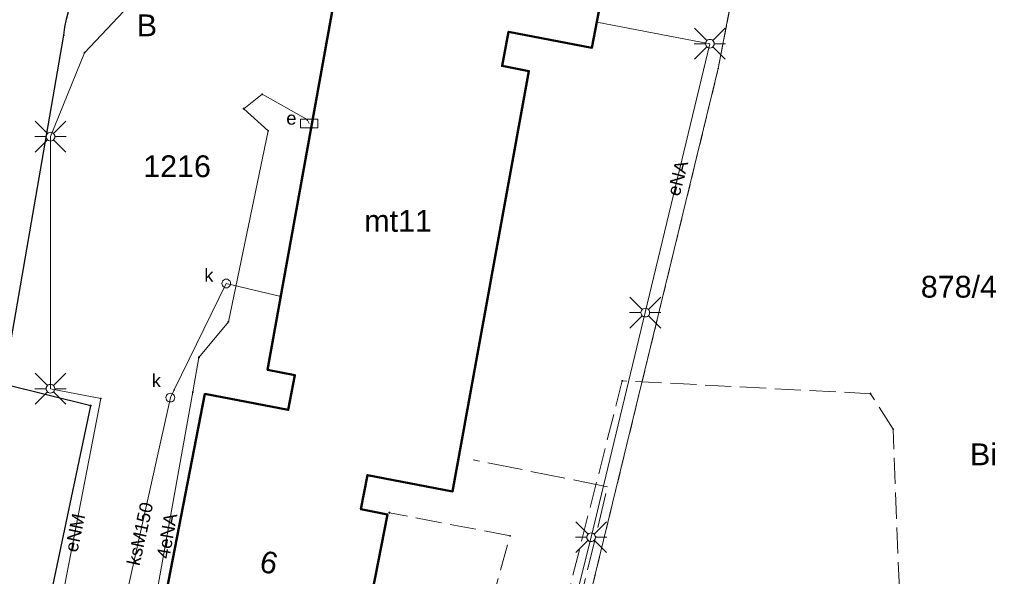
# Model space of a CAD drawing. Header units: millimetres. Extents: x 6421400 to 6424255, y 5791334 to 5793836.
# Tile 69 of 101: x 6422702 to 6422758, y 5792964 to 5792996. Entities that reach past the tile are written whole.
import ezdxf
from ezdxf.enums import TextEntityAlignment as Align

# ---------------------------------------------------------------- set-up
doc = ezdxf.new("R2010")
doc.units = ezdxf.units.MM
for name, pattern in [('PRZER1-1', [1, 0.5, -0.5]), ('PRZER3-1', [2, 1.5, -0.5]), ('PRZER4-1', [2.5, 2, -0.5])]:
    doc.linetypes.add(name, pattern=pattern)
doc.layers.get('0').update_dxf_attribs({"color": 252})
for name, color, linetype, lineweight in [('GEPADR_O', 252, 'Continuous', 18), ('GEPPGD', 252, 'Continuous', 18), ('GESBZO', 7, 'Continuous', 35), ('GESBZO_O', 252, 'Continuous', 35), ('GESDZI', 252, 'Continuous', 18), ('GESDZI_O', 252, 'Continuous', 18), ('GESUZY', 252, 'Continuous', 18), ('GESUZY_O', 252, 'Continuous', 18), ('GSLKOU', 252, 'Continuous', 18), ('GSLKRW', 252, 'Continuous', 25), ('GSPPRB', 252, 'Continuous', 18), ('GULENN', 252, 'Continuous', 18), ('GULENN_O', 252, 'Continuous', 18), ('GULKSP', 252, 'Continuous', 18), ('GULKSP_O', 252, 'Continuous', 18), ('GUPESE', 252, 'Continuous', 18), ('GUPESE_O', 252, 'Continuous', 18), ('GUPISL', 252, 'Continuous', 18), ('GUPKSD', 252, 'Continuous', 18), ('GUPKSD_O', 252, 'Continuous', 18), ('GZLENN', 252, 'Continuous', 18)]:
    doc.layers.add(name, color=color, linetype=linetype, lineweight=lineweight)
doc.layers.add('xref', color=252, linetype='Continuous')
doc.styles.add('Arial', font='arial.ttf')

# ---------------------------------------------------------------- blocks, each defined once
blk = doc.blocks.new('GUPKSD1_1')
at = {"color": 0}
blk.add_lwpolyline([(0.25, 0), (0.241481, -0.064705), (0.216506, -0.125), (0.176777, -0.176777), (0.125, -0.216506), (0.064705, -0.241481), (0, -0.25), (-0.064705, -0.241481), (-0.125, -0.216506), (-0.176777, -0.176777), (-0.216506, -0.125), (-0.241481, -0.064705), (-0.25, 0), (-0.241481, 0.064705), (-0.216506, 0.125), (-0.176777, 0.176777), (-0.125, 0.216506), (-0.064705, 0.241481), (0, 0.25), (0.064705, 0.241481), (0.125, 0.216506), (0.176777, 0.176777), (0.216506, 0.125), (0.241481, 0.064705)], close=True, dxfattribs=at)
blk = doc.blocks.new('GUPISL1_2')
at = {"color": 0}
for points in [[(-0.176777, 0.176777), (-0.883883, 0.883883)], [(0, 0.25), (0, 0.9)], [(0.176777, 0.176777), (0.883883, 0.883883)], [(-0.176777, -0.176777), (-0.883883, -0.883883)], [(0, -0.25), (0, -0.9)], [(0.176777, -0.176777), (0.883883, -0.883883)]]:
    blk.add_lwpolyline(points, dxfattribs=at)
blk.add_lwpolyline([(0.25, 0), (0.241481, -0.064705), (0.216506, -0.125), (0.176777, -0.176777), (0.125, -0.216506), (0.064705, -0.241481), (0, -0.25), (-0.064705, -0.241481), (-0.125, -0.216506), (-0.176777, -0.176777), (-0.216506, -0.125), (-0.241481, -0.064705), (-0.25, 0), (-0.241481, 0.064705), (-0.216506, 0.125), (-0.176777, 0.176777), (-0.125, 0.216506), (-0.064705, 0.241481), (0, 0.25), (0.064705, 0.241481), (0.125, 0.216506), (0.176777, 0.176777), (0.216506, 0.125), (0.241481, 0.064705)], close=True, dxfattribs=at)
blk = doc.blocks.new('GUPESE1')
at = {"color": 0}
blk.add_lwpolyline([(-0.5, -0.25), (-0.5, 0.25), (0.5, 0.25), (0.5, -0.25)], close=True, dxfattribs=at)
blk = doc.blocks.new('GSPPRB0')
at = {"color": 0, "lineweight": 18}
blk.add_lwpolyline([(-0.007955, 0.0225), (0.007955, 0.0225), (0.0225, 0.007955), (0.0225, -0.007955), (0.007955, -0.0225), (-0.007955, -0.0225), (-0.0225, -0.007955), (-0.0225, 0.007955)], close=True, dxfattribs=at)
blk = doc.blocks.new('GEPPGD1_2')
blk.add_hatch(color=0).paths.add_polyline_path([(-0.045, 0), (-0.042798, -0.013906), (-0.036406, -0.02645), (-0.02645, -0.036406), (-0.013906, -0.042798), (0, -0.045), (0.013906, -0.042798), (0.02645, -0.036406), (0.036406, -0.02645), (0.042798, -0.013906), (0.045, 0), (0.042798, 0.013906), (0.036406, 0.02645), (0.02645, 0.036406), (0.013906, 0.042798), (0, 0.045), (-0.013906, 0.042798), (-0.02645, 0.036406), (-0.036406, 0.02645), (-0.042798, 0.013906)])
blk = doc.blocks.new('G$CC51CC4AD')
at = {"layer": 'GESBZO', "linetype": 'Continuous', "lineweight": 50, "elevation": 10.26}
blk.add_lwpolyline([(6422712.207, 5792974.453), (6422716.988, 5792973.525), (6422717.377, 5792975.528), (6422715.806, 5792975.833), (6422720.137, 5792999.905), (6422724.961, 5792998.982), (6422725.347, 5793000.995), (6422723.919, 5793001.268), (6422725.802, 5793011.09), (6422737.213, 5793008.903), (6422734.416, 5792994.308), (6422729.633, 5792995.225), (6422729.258, 5792993.261), (6422730.799, 5792992.965), (6422726.409, 5792968.845), (6422721.539, 5792969.79), (6422721.158, 5792967.826), (6422722.68, 5792967.531), (6422720.764, 5792957.655), (6422709.376, 5792959.866)], close=True, dxfattribs=at)
at = {"layer": 'GESDZI', "linetype": 'Continuous', "lineweight": 18, "elevation": 10.3}
for points in [[(6422705.292, 5792942.694), (6422728.351, 5792938.363), (6422741.66, 5792993.11), (6422747.509, 5793023.757), (6422730.236, 5793028.725), (6422728.236, 5793029.305), (6422701.326, 5793037.044), (6422697.315, 5793023.306), (6422691.378, 5793002.963), (6422685.399, 5792982.493), (6422679.44, 5792962.062), (6422677.181, 5792947.972)], [(6422777.73, 5793015.07), (6422771.955, 5793016.727), (6422747.509, 5793023.757), (6422741.66, 5792993.11), (6422728.351, 5792938.363), (6422777.25, 5792929.18), (6422781.92, 5792933.25)]]:
    blk.add_lwpolyline(points, close=True, dxfattribs=at)
at = {"layer": 'GESUZY', "linetype": 'PRZER1-1', "lineweight": 18, "elevation": 10.18}
for points in [[(6422727.793, 5792938.468), (6422717.419, 5792940.416), (6422710.031, 5792941.804), (6422712.46, 5792954.21), (6422704.55, 5792955.71), (6422701.86, 5792943.338), (6422683.709, 5792946.746), (6422684.81, 5792952.38), (6422678.087, 5792953.621), (6422679.44, 5792962.062), (6422685.399, 5792982.493), (6422689.709, 5792997.25), (6422698.5, 5792995.45), (6422700.48, 5793005.27), (6422692.539, 5793006.94), (6422697.315, 5793023.306), (6422701.326, 5793037.044), (6422728.236, 5793029.305), (6422730.236, 5793028.725), (6422747.509, 5793023.757), (6422741.66, 5792993.11), (6422728.351, 5792938.363)], [(6422777.25, 5792929.18), (6422728.351, 5792938.363), (6422741.66, 5792993.11), (6422747.509, 5793023.757), (6422771.955, 5793016.727), (6422777.73, 5793015.07), (6422781.92, 5792933.25)]]:
    blk.add_lwpolyline(points, close=True, dxfattribs=at)
at = {"layer": 'GSLKOU', "linetype": 'PRZER3-1', "lineweight": 18, "elevation": 10.18}
for points in [[(6422772.123, 5792931.818), (6422769.906, 5792934.18), (6422758.178, 5792937.246), (6422756.569, 5792937.325), (6422753.077, 5792937.309), (6422751.69, 5792972.426), (6422750.397, 5792974.46), (6422736.156, 5792975.201), (6422726.808, 5792938.37)], [(6422722.177, 5792939.294), (6422729.721, 5792966.306), (6422722.793, 5792967.633)]]:
    blk.add_lwpolyline(points, dxfattribs=at)
at = {"layer": 'GSLKRW', "linetype": 'Continuous', "lineweight": 25, "elevation": 10.18}
blk.add_lwpolyline([(6422694.651, 5792944.551), (6422694.83, 5792946.51, -0.534857), (6422697.45, 5792948.1), (6422700.11, 5792947.36), (6422701.22, 5792952.63), (6422705.66, 5792973.77), (6422700.65, 5792975.01), (6422704.12, 5792995.03, -0.407818), (6422714.06, 5793003.06), (6422720.8, 5793001.81), (6422723.26, 5793012.91), (6422709.34, 5793015.51), (6422702.98, 5793016.74), (6422697.37, 5793017.77), (6422694.6, 5793007.89), (6422701.09, 5793006.53), (6422698.5, 5792994.37), (6422693.21, 5792995.42), (6422688.58, 5792972.11), (6422684.6, 5792952.03), (6422687.96, 5792950.75, -0.079994), (6422689.02, 5792948.74, -0.175529), (6422688.459, 5792945.675)], format="xyb", dxfattribs=at)
at = {"layer": 'GULENN', "linetype": 'Continuous', "lineweight": 18, "elevation": 10.18}
for points in [[(6422715.039, 5793000.331), (6422709.802, 5792998.801), (6422705.309, 5792994.021), (6422703.356, 5792989.206), (6422703.351, 5792974.746), (6422706.247, 5792974.184), (6422703.256, 5792958.775)], [(6422734.699, 5792995.781), (6422741.181, 5792994.539), (6422737.476, 5792979.112), (6422734.368, 5792966.224), (6422730.904, 5792952.427), (6422727.864, 5792938.603)], [(6422718.195, 5792989.959), (6422718.083, 5792990.182), (6422715.5, 5792991.636), (6422714.437, 5792990.811), (6422715.835, 5792989.544), (6422713.558, 5792978.577), (6422711.872, 5792976.545), (6422711.514, 5792974.557), (6422708.546, 5792958.047), (6422718.795, 5792956)]]:
    blk.add_lwpolyline(points, dxfattribs=at)
at = {"layer": 'GULKSP', "linetype": 'Continuous', "lineweight": 18, "elevation": 10.18}
blk.add_lwpolyline([(6422716.56, 5792980.026), (6422713.436, 5792980.783), (6422710.45, 5792974.68), (6422710.229, 5792974.236), (6422706.75, 5792958.61), (6422706.643, 5792958.118)], dxfattribs=at)
at = {"layer": 'GZLENN', "linetype": 'PRZER4-1', "lineweight": 18, "elevation": 10.18}
blk.add_lwpolyline([(6422682.76, 5792947.183), (6422682.632, 5792946.44), (6422727.209, 5792938.069), (6422727.421, 5792939.047), (6422728.274, 5792940.053), (6422735.312, 5792969.113), (6422727.594, 5792970.672)], dxfattribs=at)
at = {"layer": 'GEPPGD', "linetype": 'Continuous', "lineweight": 18, "rotation": 90}
blk.add_blockref('GEPPGD1_2', (6422741.66, 5792993.11, 10.32), dxfattribs=at)
at = {"layer": 'GSPPRB', "linetype": 'Continuous', "lineweight": 18, "rotation": 90}
for p in [(6422729.633, 5792995.225, 10.28), (6422704.12, 5792995.03, 10.28), (6422734.416, 5792994.308, 10.28), (6422705.309, 5792994.021, 10.28), (6422729.258, 5792993.261, 10.28), (6422730.799, 5792992.965, 10.28), (6422715.5, 5792991.636, 10.28), (6422714.437, 5792990.811, 10.28), (6422718.083, 5792990.182, 10.28), (6422715.835, 5792989.544, 10.28), (6422713.558, 5792978.577, 10.28), (6422711.872, 5792976.545, 10.28), (6422715.806, 5792975.833, 10.28), (6422717.377, 5792975.528, 10.28), (6422736.156, 5792975.201, 10.28), (6422710.45, 5792974.68, 10.28), (6422711.514, 5792974.557, 10.28), (6422712.207, 5792974.453, 10.28), (6422750.397, 5792974.46, 10.28), (6422705.66, 5792973.77, 10.28), (6422706.247, 5792974.184, 10.28), (6422716.988, 5792973.525, 10.28), (6422751.69, 5792972.426, 10.28), (6422721.539, 5792969.79, 10.28), (6422726.409, 5792968.845, 10.28), (6422721.158, 5792967.826, 10.28), (6422722.68, 5792967.531, 10.28), (6422722.793, 5792967.633, 10.28), (6422729.721, 5792966.306, 10.28)]:
    blk.add_blockref('GSPPRB0', p, dxfattribs=at)
at = {"layer": 'GUPESE', "linetype": 'Continuous', "lineweight": 18}
blk.add_blockref('GUPESE1', (6422718.195, 5792989.959, 10.24), dxfattribs=at)
at = {"layer": 'GUPISL', "linetype": 'Continuous', "lineweight": 18, "rotation": 90}
for p in [(6422741.181, 5792994.539, 10.24), (6422703.356, 5792989.206, 10.24), (6422737.476, 5792979.112, 10.24), (6422703.351, 5792974.746, 10.24), (6422734.368, 5792966.224, 10.24)]:
    blk.add_blockref('GUPISL1_2', p, dxfattribs=at)
at = {"layer": 'GUPKSD', "linetype": 'Continuous', "lineweight": 18, "rotation": 90}
for p in [(6422713.436, 5792980.783, 10.24), (6422710.229, 5792974.236, 10.24)]:
    blk.add_blockref('GUPKSD1_1', p, dxfattribs=at)
at = {"layer": 'GEPADR_O', "linetype": 'Continuous', "lineweight": 0, "style": 'Arial'}
blk.add_text('6', height=1.25, rotation=347, dxfattribs=at).set_placement((6422715.749, 5792964.171, 10.8), align=Align.CENTER)
at = {"layer": 'GESBZO_O', "linetype": 'Continuous', "lineweight": 0, "style": 'Arial'}
blk.add_text('mt11', height=1.25, rotation=360, dxfattribs=at).set_placement((6422723.294, 5792983.75, 10.8), align=Align.CENTER)
at = {"layer": 'GESDZI_O', "linetype": 'Continuous', "lineweight": 0, "style": 'Arial'}
for s, p in [('1216', (6422710.614, 5792986.883, 10.8)), ('878/4', (6422755.466, 5792979.972, 10.8))]:
    blk.add_text(s, height=1.25, rotation=360, dxfattribs=at).set_placement(p, align=Align.CENTER)
at = {"layer": 'GESUZY_O', "linetype": 'Continuous', "lineweight": 0, "style": 'Arial'}
for s, p in [('B', (6422708.885, 5792994.967, 10.8)), ('Bi', (6422756.878, 5792970.356, 10.8))]:
    blk.add_text(s, height=1.25, rotation=360, dxfattribs=at).set_placement(p, align=Align.CENTER)
at = {"layer": 'GULENN_O', "linetype": 'Continuous', "lineweight": 0, "style": 'Arial'}
for s, rotation, p in [('eNA', 75.443, (6422739.691, 5792986.731, 10.8)), ('eNM', 77.9627, (6422705.118, 5792966.401, 10.8)), ('4eNA', 79.8064, (6422710.399, 5792966.236, 10.8))]:
    blk.add_text(s, height=0.75, rotation=rotation, dxfattribs=at).set_placement(p, align=Align.CENTER)
at = {"layer": 'GULKSP_O', "linetype": 'Continuous', "lineweight": 0, "style": 'Arial'}
blk.add_text('ksM150', height=0.75, rotation=77.4468, dxfattribs=at).set_placement((6422708.856, 5792966.341, 10.8), align=Align.CENTER)
at = {"layer": 'GUPESE_O', "linetype": 'Continuous', "lineweight": 0, "style": 'Arial'}
blk.add_text('e', height=0.75, rotation=360, dxfattribs=at).set_placement((6422717.465, 5792989.894, 10.8), align=Align.RIGHT)
at = {"layer": 'GUPKSD_O', "linetype": 'Continuous', "lineweight": 0, "style": 'Arial'}
for p in [(6422712.701, 5792980.881, 10.8), (6422709.688, 5792974.835, 10.8)]:
    blk.add_text('k', height=0.75, rotation=360, dxfattribs=at).set_placement(p, align=Align.RIGHT)

msp = doc.modelspace()

# ---------------------------------------------------------------- block references
at = {"layer": 'xref'}
msp.add_blockref('G$CC51CC4AD', (0, 0), dxfattribs=at)

doc.saveas('drawing.dxf')
